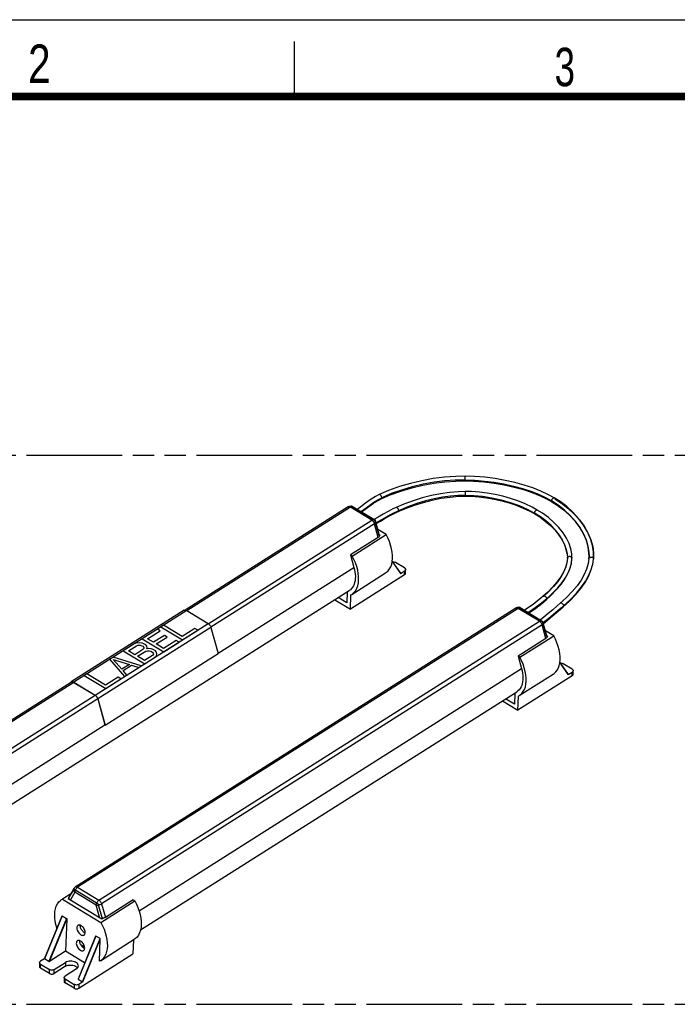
# Model space of a CAD drawing. Header units: millimetres. Extents: x 0 to 210, y 0 to 297.
# Tile 7 of 21: x 80 to 140, y 207 to 297. Entities that reach past the tile are written whole.
import ezdxf

# ---------------------------------------------------------------- set-up
doc = ezdxf.new("R2010")
doc.units = ezdxf.units.MM
doc.header["$LTSCALE"] = 19.36
doc.linetypes.add('PHANTOM', pattern=[0.8, 0.45, -0.05, 0.1, -0.05, 0.1, -0.05])
doc.layers.get('0').update_dxf_attribs({"linetype": 'CONTINUOUS'})
doc.layers.add('DEFAULT_3', color=7, linetype='PHANTOM')
doc.styles.add('TEXTSTYLE_2', font='txt', dxfattribs={"width": 0.75})

msp = doc.modelspace()

# ---------------------------------------------------------------- linework, layer by layer
at = {"color": 2, "linetype": 'Continuous'}
for p, q in [((0, 297), (210, 297)), ((105, 290), (105, 295))]:
    msp.add_line(p, q, dxfattribs=at)
at = {"color": 9, "linetype": 'Continuous'}
for p, q in [((112.586, 253.274), (112.937, 253.459)), ((110.092, 252.603), (95.191, 243.171)), ((109.945, 252.644), (109.991, 252.643)), ((109.991, 252.643), (110.041, 252.629)), ((110.041, 252.629), (110.092, 252.603)), ((110.144, 252.629), (110.092, 252.603)), ((112.041, 251.427), (110.092, 252.603)), ((111.04, 252.185), (111.112, 252.235)), ((114.11, 252.11), (114.479, 252.284)), ((127.396, 251.73), (126.86, 252.072)), ((97.139, 241.994), (112.041, 251.427)), ((112.281, 251.098), (97.382, 241.667)), ((112.259, 251.163), (112.281, 251.098)), ((112.627, 249.852), (112.281, 251.098)), ((112.386, 251.222), (112.384, 251.237)), ((112.721, 250.001), (112.806, 250.055)), ((113.901, 247.672), (114.661, 246.572)), ((129.847, 247.972), (129.847, 247.973)), ((132.23, 247.883), (132.23, 247.891)), ((132.23, 247.891), (132.23, 247.883)), ((98.04, 239.294), (110.411, 247.124)), ((115.022, 246.454), (115.034, 246.808)), ((95.18, 243.187), (84.886, 236.671)), ((125.356, 243.387), (85.235, 217.992)), ((125.208, 243.427), (125.255, 243.426)), ((125.255, 243.426), (125.304, 243.412)), ((125.304, 243.412), (125.356, 243.387)), ((125.407, 243.413), (125.356, 243.386)), ((127.304, 242.21), (125.356, 243.387)), ((129.506, 243.625), (129.211, 243.371)), ((87.184, 216.815), (127.304, 242.21)), ((127.801, 242.181), (127.652, 242.071)), ((86.834, 235.495), (97.129, 242.011)), ((97.389, 241.655), (87.094, 235.139)), ((127.545, 241.881), (87.424, 216.486)), ((127.522, 241.946), (127.545, 241.881)), ((127.89, 240.635), (127.545, 241.881)), ((127.649, 242.005), (127.647, 242.02)), ((127.985, 240.785), (128.069, 240.838)), ((90.837, 215.857), (125.675, 237.908)), ((129.164, 238.455), (129.924, 237.355)), ((130.286, 237.238), (130.298, 237.592)), ((84.885, 236.648), (69.972, 227.208)), ((71.921, 226.032), (86.833, 235.471)), ((87.074, 235.142), (72.161, 225.703)), ((75.574, 225.074), (87.732, 232.769)), ((85.235, 217.992), (87.184, 216.815)), ((84.451, 217.006), (84.393, 216.969)), ((84.975, 217.545), (84.579, 216.857)), ((84.933, 217.599), (84.975, 217.545)), ((84.981, 217.606), (84.975, 217.545)), ((86.923, 216.368), (84.975, 217.545)), ((87.232, 215.255), (86.923, 216.368)), ((87.424, 216.486), (87.77, 215.24)), ((82.234, 211.457), (83.838, 215.392)), ((84.23, 215.155), (82.627, 211.22)), ((82.672, 211.222), (84.25, 215.095)), ((87.446, 215.125), (87.531, 215.179)), ((86.89, 213.549), (85.287, 209.614)), ((85.679, 209.377), (87.283, 213.312)), ((85.725, 209.379), (87.303, 213.251)), ((81.863, 210.633), (81.875, 210.987)), ((84.146, 211.143), (84.134, 210.789)), ((82.68, 210.139), (82.692, 210.493)), ((83.104, 210.138), (83.116, 210.492)), ((84.098, 209.283), (84.11, 209.637)), ((84.927, 209.143), (84.915, 208.789)), ((85.351, 209.142), (85.339, 208.788))]:
    msp.add_line(p, q, dxfattribs=at)
at = {"color": 7, "linetype": 'Continuous'}
for p, q in [((112.718, 253.755), (112.718, 253.754)), ((112.896, 253.374), (112.896, 253.374)), ((127.999, 253.336), (128.444, 253.088)), ((129.008, 252.786), (128.408, 253.176)), ((128.444, 253.088), (128.444, 253.088)), ((128.659, 253.449), (128.659, 253.449)), ((109.887, 252.625), (95.045, 243.23)), ((110.137, 252.677), (110.104, 252.681)), ((110.169, 252.671), (110.139, 252.677)), ((110.181, 252.704), (110.171, 252.687)), ((112.361, 251.387), (110.181, 252.704)), ((112.22, 251.452), (110.272, 252.629)), ((114.266, 252.581), (114.266, 252.581)), ((126.435, 252.236), (126.895, 251.984)), ((126.895, 251.984), (126.895, 251.984)), ((127.108, 252.346), (127.108, 252.346)), ((112.611, 251.709), (112.216, 251.475)), ((112.245, 251.436), (112.22, 251.452)), ((112.298, 251.39), (112.245, 251.436)), ((112.744, 250.008), (112.361, 251.387)), ((112.384, 251.237), (112.373, 251.271)), ((112.718, 250.034), (112.384, 251.237)), ((113.343, 250.113), (112.588, 250.568)), ((112.627, 249.852), (110.099, 248.252)), ((110.254, 248.158), (113.343, 250.113)), ((112.667, 249.883), (112.627, 249.852)), ((112.721, 250.001), (112.715, 249.959)), ((112.718, 250.034), (112.72, 250.023)), ((112.72, 250.023), (112.721, 250.001)), ((112.806, 250.055), (112.73, 250.1)), ((110.099, 248.252), (110.411, 247.124)), ((110.254, 248.158), (110.099, 248.252)), ((114.669, 246.594), (113.904, 247.702)), ((115.022, 247.07), (114.204, 247.564)), ((129.847, 247.973), (129.847, 247.954)), ((130.266, 247.94), (130.267, 247.96)), ((131.811, 247.911), (131.822, 248.105)), ((132.241, 248.093), (132.23, 247.891)), ((110.205, 244.659), (113.293, 246.614)), ((114.661, 246.572), (115.034, 246.808)), ((115.104, 246.576), (115.116, 246.93)), ((115.022, 246.454), (110.081, 243.327)), ((75.708, 223.318), (109.982, 245.011)), ((109.8, 244.896), (109.766, 243.878)), ((108.668, 244.18), (110.081, 243.327)), ((109.766, 243.878), (108.96, 244.365)), ((110.081, 243.327), (110.124, 244.613)), ((110.124, 244.613), (110.205, 244.658)), ((127.655, 244.497), (127.655, 244.497)), ((127.934, 244.183), (127.934, 244.183)), ((94.958, 243.211), (84.663, 236.694)), ((125.15, 243.408), (85.03, 218.013)), ((95.124, 243.215), (95.18, 243.187)), ((95.18, 243.187), (97.129, 242.011)), ((125.4, 243.461), (125.368, 243.464)), ((125.432, 243.454), (125.402, 243.46)), ((125.444, 243.487), (125.434, 243.47)), ((127.624, 242.17), (125.444, 243.487)), ((127.484, 242.235), (125.535, 243.412)), ((127.693, 242.576), (127.367, 242.326)), ((127.508, 242.219), (127.484, 242.235)), ((127.561, 242.173), (127.508, 242.219)), ((128.007, 240.791), (127.624, 242.17)), ((97.237, 241.921), (97.287, 241.861)), ((97.389, 241.655), (98.049, 239.277)), ((127.647, 242.02), (127.636, 242.054)), ((127.981, 240.817), (127.647, 242.02)), ((128.606, 240.896), (127.852, 241.351)), ((127.89, 240.635), (125.362, 239.035)), ((125.518, 238.941), (128.606, 240.896)), ((127.93, 240.666), (127.89, 240.635)), ((127.985, 240.785), (127.979, 240.742)), ((127.981, 240.817), (127.983, 240.807)), ((127.983, 240.807), (127.985, 240.785)), ((128.069, 240.838), (127.994, 240.884)), ((87.753, 232.766), (98.047, 239.282)), ((125.518, 238.941), (125.362, 239.035)), ((125.362, 239.035), (125.675, 237.908)), ((129.932, 237.378), (129.167, 238.485)), ((130.285, 237.854), (129.468, 238.347)), ((130.367, 237.359), (130.379, 237.713)), ((130.286, 237.238), (125.344, 234.11)), ((125.468, 235.442), (128.557, 237.397)), ((129.924, 237.355), (130.298, 237.592)), ((84.679, 236.669), (69.767, 227.23)), ((84.602, 236.62), (84.615, 236.643)), ((84.664, 236.694), (84.68, 236.703)), ((84.712, 236.684), (84.738, 236.689)), ((84.776, 236.714), (84.829, 236.699)), ((84.829, 236.699), (84.886, 236.671)), ((84.885, 236.648), (86.833, 235.471)), ((84.886, 236.671), (86.834, 235.495)), ((87.074, 235.142), (87.732, 232.769)), ((87.094, 235.139), (87.754, 232.761)), ((90.972, 214.101), (125.245, 235.795)), ((123.931, 234.963), (125.344, 234.11)), ((125.029, 234.661), (124.223, 235.148)), ((125.063, 235.68), (125.029, 234.661)), ((125.344, 234.11), (125.388, 235.396)), ((125.388, 235.396), (125.469, 235.442)), ((87.753, 232.766), (87.732, 232.769)), ((84.629, 217.4), (83.856, 216.911)), ((84.408, 216.955), (84.912, 217.831)), ((84.449, 217.026), (84.446, 217.041)), ((84.46, 216.977), (84.451, 217.006)), ((84.908, 217.886), (84.467, 217.118)), ((84.912, 217.831), (87.092, 216.515)), ((83.786, 216.871), (83.856, 216.911)), ((83.856, 216.911), (87.366, 214.792)), ((84.393, 216.969), (87.446, 215.125)), ((84.476, 216.919), (84.46, 216.977)), ((87.092, 216.515), (87.475, 215.133)), ((87.366, 214.792), (90.454, 216.747)), ((90.298, 216.841), (87.77, 215.24)), ((90.298, 216.841), (90.454, 216.747)), ((83.819, 215.381), (82.227, 211.475)), ((83.838, 215.392), (84.23, 215.155)), ((84.25, 215.095), (84.152, 212.158)), ((87.366, 214.792), (87.518, 214.492)), ((87.531, 215.179), (87.493, 215.177)), ((87.518, 214.492), (87.65, 214.184)), ((86.871, 213.538), (85.279, 209.632)), ((87.283, 213.312), (86.89, 213.549)), ((87.65, 214.184), (87.762, 213.863)), ((85.534, 212.758), (85.513, 212.776)), ((85.729, 212.611), (85.534, 212.758)), ((85.878, 212.519), (85.729, 212.611)), ((87.236, 211.247), (87.303, 213.251)), ((87.316, 211.293), (90.405, 213.248)), ((87.911, 213.232), (87.944, 212.934)), ((87.95, 212.649), (87.929, 212.38)), ((87.944, 212.934), (87.95, 212.649)), ((90.324, 213.202), (90.281, 211.916)), ((84.152, 212.158), (82.672, 211.222)), ((85.883, 211.113), (84.152, 212.158)), ((85.339, 208.788), (90.281, 211.916)), ((85.853, 212.427), (85.799, 212.456)), ((85.884, 212.46), (85.802, 212.507)), ((85.882, 212.417), (85.853, 212.427)), ((81.781, 211.127), (81.769, 210.773)), ((82.236, 211.485), (81.862, 211.249)), ((81.875, 210.987), (82.692, 210.493)), ((82.627, 211.22), (82.234, 211.457)), ((84.134, 210.789), (83.104, 210.138)), ((83.116, 210.492), (84.146, 211.143)), ((87.317, 211.293), (87.236, 211.247)), ((82.68, 210.139), (81.863, 210.633)), ((85.127, 210.551), (84.097, 209.899)), ((84.016, 209.778), (84.004, 209.424)), ((84.915, 208.789), (84.098, 209.283)), ((84.11, 209.637), (84.927, 209.143)), ((85.287, 209.614), (85.679, 209.377)), ((85.725, 209.379), (85.351, 209.142))]:
    msp.add_line(p, q, dxfattribs=at)
at = {"color": 6, "linetype": 'Continuous'}
for p, q in [((110.139, 252.677), (110.181, 252.704)), ((112.29, 251.342), (112.361, 251.387)), ((125.402, 243.46), (125.444, 243.487)), ((127.553, 242.125), (127.624, 242.17)), ((84.912, 217.831), (84.96, 217.862))]:
    msp.add_line(p, q, dxfattribs=at)
at = {"color": 150, "linetype": 'Continuous', "true_color": 0x3366ff}
for p, q in [((92.518, 241.509), (91.128, 240.629)), ((91.61, 240.624), (92.768, 241.357)), ((92.768, 241.357), (92.518, 241.509)), ((93.058, 241.851), (92.827, 241.704)), ((92.827, 241.704), (94.789, 240.519)), ((94.77, 240.817), (93.058, 241.851)), ((95.928, 241.55), (94.77, 240.817)), ((94.789, 240.519), (96.179, 241.399)), ((96.179, 241.399), (95.928, 241.55)), ((91.128, 240.629), (93.09, 239.444)), ((92.153, 240.297), (91.61, 240.624)), ((93.157, 240.932), (92.153, 240.297)), ((92.403, 240.145), (93.407, 240.781)), ((94.23, 240.475), (93.072, 239.742)), ((93.09, 239.444), (94.48, 240.324)), ((93.407, 240.781), (93.157, 240.932)), ((94.48, 240.324), (94.23, 240.475)), ((90.317, 240.116), (89.391, 239.529)), ((89.391, 239.529), (91.353, 238.344)), ((89.873, 239.525), (90.606, 239.989)), ((90.457, 239.172), (89.873, 239.525)), ((90.552, 240.213), (90.317, 240.116)), ((91.191, 239.636), (90.457, 239.172)), ((90.832, 240.235), (90.552, 240.213)), ((90.606, 239.989), (90.764, 240.037)), ((90.708, 239.021), (91.441, 239.485)), ((90.764, 240.037), (90.925, 240.036)), ((91.115, 240.207), (90.832, 240.235)), ((90.925, 240.036), (91.089, 239.984)), ((91.089, 239.984), (91.172, 239.934)), ((91.278, 240.156), (91.115, 240.207)), ((91.172, 239.934), (91.259, 239.834)), ((91.265, 239.735), (91.191, 239.636)), ((91.259, 239.834), (91.265, 239.735)), ((91.445, 240.055), (91.278, 240.156)), ((91.441, 239.485), (91.599, 239.533)), ((91.532, 239.955), (91.445, 240.055)), ((91.583, 239.781), (91.532, 239.955)), ((91.548, 239.707), (91.583, 239.781)), ((91.667, 239.731), (91.548, 239.707)), ((91.599, 239.533), (91.76, 239.531)), ((91.95, 239.703), (91.667, 239.731)), ((91.76, 239.531), (91.924, 239.48)), ((91.924, 239.48), (92.049, 239.404)), ((92.114, 239.652), (91.95, 239.703)), ((92.322, 239.526), (92.114, 239.652)), ((92.409, 239.426), (92.322, 239.526)), ((93.072, 239.742), (92.403, 240.145)), ((92.46, 239.252), (92.409, 239.426)), ((88.464, 238.943), (88.155, 238.748)), ((88.155, 238.748), (89.5, 237.172)), ((91.044, 238.149), (88.464, 238.943)), ((89.257, 237.844), (88.477, 238.744)), ((88.477, 238.744), (89.952, 238.284)), ((91.334, 238.642), (90.708, 239.021)), ((92.068, 239.107), (91.334, 238.642)), ((91.353, 238.344), (92.28, 238.931)), ((92.049, 239.404), (92.136, 239.304)), ((92.142, 239.205), (92.068, 239.107)), ((92.136, 239.304), (92.142, 239.205)), ((92.28, 238.931), (92.431, 239.078)), ((92.431, 239.078), (92.46, 239.252)), ((89.952, 238.284), (89.257, 237.844)), ((89.385, 237.718), (90.157, 238.207)), ((89.732, 237.318), (89.385, 237.718)), ((90.157, 238.207), (90.813, 238.002)), ((90.813, 238.002), (91.044, 238.149)), ((86.071, 237.428), (85.839, 237.281)), ((85.839, 237.281), (87.802, 236.096)), ((87.783, 236.394), (86.071, 237.428)), ((88.941, 237.127), (87.783, 236.394)), ((87.802, 236.096), (89.191, 236.976)), ((89.191, 236.976), (88.941, 237.127)), ((89.5, 237.172), (89.732, 237.318))]:
    msp.add_line(p, q, dxfattribs=at)
at = {"color": 7, "linetype": 'Continuous', "const_width": 0.7}
msp.add_lwpolyline([(7, 290), (203, 290)], dxfattribs=at)
at = {"color": 7, "linetype": 'Continuous'}
for points in [[(120.539, 255.419), (119.688, 255.403), (118.661, 255.331), (117.627, 255.202), (116.591, 255.016), (115.564, 254.774), (114.55, 254.475), (113.557, 254.117), (112.718, 253.754)], [(112.896, 253.374), (113.713, 253.727), (114.681, 254.076), (115.67, 254.368), (116.674, 254.604), (117.686, 254.786), (118.698, 254.912), (119.703, 254.983), (120.537, 254.999)], [(120.537, 254.999), (121.306, 254.978), (122.233, 254.912), (123.168, 254.799), (124.093, 254.641), (124.991, 254.441), (125.844, 254.204), (126.64, 253.935), (127.363, 253.641), (127.999, 253.336)], [(128.659, 253.449), (128.14, 253.736), (127.446, 254.064), (126.699, 254.36), (125.904, 254.624), (125.067, 254.855), (124.191, 255.049), (123.282, 255.206), (122.343, 255.323), (121.376, 255.395), (120.539, 255.419)], [(120.56, 254.031), (119.932, 254.015), (119.124, 253.949), (118.3, 253.832), (117.466, 253.664), (116.632, 253.449), (115.798, 253.186), (114.966, 252.878), (114.266, 252.581)], [(127.108, 252.346), (126.628, 252.609), (125.995, 252.907), (125.337, 253.17), (124.659, 253.399), (123.965, 253.594), (123.26, 253.754), (122.547, 253.879), (121.833, 253.968), (121.12, 254.019), (120.56, 254.031)], [(112.718, 253.755), (112.364, 253.57), (111.902, 253.279), (111.459, 252.962), (111.028, 252.639), (110.692, 252.395)], [(111.082, 252.159), (111.325, 252.337), (111.761, 252.663), (112.186, 252.964), (112.603, 253.223), (112.896, 253.374)], [(114.438, 252.198), (115.117, 252.486), (115.924, 252.786), (116.734, 253.041), (117.545, 253.251), (118.356, 253.415), (119.159, 253.53), (119.946, 253.595), (120.56, 253.611)], [(120.56, 253.611), (121.106, 253.599), (121.799, 253.549), (122.493, 253.463), (123.184, 253.341), (123.866, 253.186), (124.538, 252.997), (125.193, 252.776), (125.827, 252.523), (126.435, 252.236)], [(128.444, 253.088), (128.933, 252.776), (129.5, 252.351), (130.035, 251.871), (130.521, 251.349), (130.941, 250.794), (131.286, 250.218), (131.548, 249.633), (131.723, 249.055), (131.81, 248.503), (131.822, 248.105)], [(132.241, 248.093), (132.231, 248.514), (132.142, 249.109), (131.96, 249.73), (131.685, 250.359), (131.321, 250.98), (130.875, 251.58), (130.357, 252.144), (129.785, 252.66), (129.181, 253.115), (128.659, 253.449)], [(128.694, 253.362), (129.315, 252.959), (129.902, 252.504), (130.45, 251.999), (130.943, 251.45), (131.371, 250.863), (131.721, 250.254), (131.984, 249.639), (132.155, 249.031), (132.235, 248.448), (132.241, 248.093)], [(109.953, 252.658), (109.927, 252.646), (109.901, 252.633), (109.887, 252.625)], [(110.104, 252.681), (110.072, 252.681), (110.041, 252.679), (110.011, 252.674), (109.981, 252.667), (109.953, 252.658)], [(110.272, 252.629), (110.266, 252.632), (110.234, 252.649), (110.202, 252.661), (110.169, 252.671)], [(112.436, 251.117), (112.814, 251.341), (113.265, 251.6), (113.706, 251.84), (114.139, 252.058), (114.438, 252.198)], [(114.266, 252.581), (113.962, 252.439), (113.52, 252.217), (113.07, 251.973), (112.611, 251.709)], [(126.895, 251.984), (127.331, 251.71), (127.838, 251.341), (128.307, 250.938), (128.725, 250.511), (129.084, 250.069), (129.376, 249.622), (129.597, 249.179), (129.747, 248.75), (129.828, 248.343), (129.847, 247.972)], [(130.267, 247.961), (130.248, 248.368), (130.165, 248.814), (130.008, 249.286), (129.773, 249.772), (129.461, 250.263), (129.076, 250.748), (128.626, 251.215), (128.12, 251.653), (127.577, 252.051), (127.108, 252.346)], [(131.822, 248.105), (131.815, 248.44), (131.74, 248.994), (131.581, 249.568), (131.336, 250.153), (131.004, 250.738), (130.593, 251.308), (130.113, 251.846), (129.578, 252.343), (129.008, 252.786)], [(112.715, 249.959), (112.697, 249.919), (112.667, 249.883)], [(112.806, 250.055), (112.787, 250.065), (112.768, 250.07), (112.749, 250.072), (112.731, 250.068), (112.722, 250.064)], [(113.294, 246.613), (113.38, 246.673), (113.528, 246.812), (113.659, 246.985), (113.767, 247.186), (113.847, 247.411), (113.9, 247.657), (113.926, 247.923), (113.924, 248.206), (113.896, 248.505), (113.839, 248.818), (113.751, 249.147), (113.637, 249.478), (113.501, 249.799), (113.343, 250.113)], [(110.205, 244.658), (110.292, 244.719), (110.44, 244.857), (110.571, 245.03), (110.678, 245.231), (110.758, 245.456), (110.811, 245.702), (110.837, 245.968), (110.836, 246.251), (110.807, 246.55), (110.75, 246.863), (110.662, 247.192), (110.549, 247.523), (110.413, 247.844), (110.254, 248.158)], [(113.963, 247.617), (113.991, 247.619), (114.051, 247.615), (114.108, 247.604), (114.159, 247.587), (114.204, 247.564)], [(129.847, 247.954), (129.799, 247.549), (129.679, 247.121), (129.487, 246.682), (129.224, 246.235), (128.898, 245.785), (128.509, 245.331), (128.063, 244.874), (127.655, 244.497)], [(129.847, 247.954), (129.807, 247.583), (129.703, 247.173), (129.531, 246.746), (129.289, 246.304), (128.977, 245.849), (128.593, 245.381), (128.138, 244.901), (127.68, 244.471)], [(127.934, 244.183), (128.363, 244.58), (128.833, 245.063), (129.243, 245.545), (129.591, 246.028), (129.873, 246.515), (130.082, 246.999), (130.214, 247.48), (130.266, 247.94)], [(127.968, 244.263), (128.505, 244.767), (128.977, 245.266), (129.373, 245.752), (129.695, 246.226), (129.944, 246.686), (130.12, 247.129), (130.226, 247.555), (130.266, 247.94)], [(131.811, 247.918), (131.746, 247.485), (131.597, 246.97), (131.379, 246.466), (131.091, 245.958), (130.73, 245.443), (130.286, 244.912), (129.744, 244.355), (129.199, 243.862)], [(129.471, 243.542), (130.041, 244.057), (130.609, 244.643), (131.074, 245.203), (131.456, 245.751), (131.763, 246.295), (131.997, 246.842), (132.159, 247.405), (132.23, 247.883)], [(110.411, 247.124), (110.464, 246.912), (110.503, 246.7), (110.527, 246.489), (110.537, 246.283), (110.53, 246.086), (110.508, 245.902), (110.473, 245.734), (110.424, 245.581), (110.364, 245.444), (110.291, 245.317), (110.197, 245.196), (110.085, 245.087), (109.982, 245.011)], [(114.661, 246.572), (114.666, 246.576), (114.67, 246.581), (114.671, 246.586), (114.671, 246.591), (114.669, 246.594)], [(115.022, 247.07), (115.061, 247.042), (115.09, 247.01), (115.108, 246.975), (115.116, 246.938), (115.116, 246.93)], [(115.116, 246.93), (115.111, 246.902), (115.096, 246.867), (115.07, 246.836), (115.034, 246.808)], [(115.022, 246.454), (115.059, 246.483), (115.084, 246.514), (115.1, 246.549), (115.104, 246.576)], [(127.655, 244.497), (127.431, 244.303), (127.093, 244.03), (126.722, 243.751), (126.32, 243.463), (125.928, 243.194)], [(126.323, 242.956), (126.567, 243.124), (126.977, 243.417), (127.356, 243.703), (127.704, 243.984), (127.934, 244.183)], [(94.958, 243.211), (94.975, 243.219), (95.02, 243.231)], [(95.02, 243.231), (95.071, 243.23), (95.124, 243.215)], [(125.217, 243.441), (125.19, 243.43), (125.164, 243.416), (125.15, 243.408)], [(125.368, 243.464), (125.336, 243.464), (125.304, 243.462), (125.274, 243.457), (125.245, 243.45), (125.217, 243.441)], [(125.535, 243.412), (125.529, 243.416), (125.497, 243.432), (125.465, 243.445), (125.432, 243.454)], [(127.665, 242.024), (128.032, 242.309), (128.462, 242.668), (128.86, 243.012), (129.225, 243.331), (129.471, 243.542)], [(129.199, 243.862), (128.907, 243.61), (128.512, 243.266), (128.106, 242.917), (127.693, 242.576)], [(97.129, 242.011), (97.185, 241.971), (97.237, 241.921)], [(97.287, 241.861), (97.33, 241.795), (97.364, 241.727), (97.389, 241.655)], [(127.979, 240.742), (127.96, 240.702), (127.93, 240.666)], [(128.069, 240.838), (128.05, 240.848), (128.032, 240.854), (128.012, 240.855), (127.994, 240.852), (127.985, 240.847)], [(128.557, 237.397), (128.643, 237.457), (128.791, 237.595), (128.922, 237.768), (129.03, 237.969), (129.11, 238.194), (129.163, 238.441), (129.189, 238.706), (129.188, 238.989), (129.159, 239.288), (129.102, 239.601), (129.014, 239.93), (128.9, 240.261), (128.765, 240.582), (128.606, 240.896)], [(125.469, 235.442), (125.555, 235.502), (125.703, 235.64), (125.834, 235.813), (125.942, 236.014), (126.022, 236.239), (126.075, 236.486), (126.101, 236.751), (126.099, 237.034), (126.071, 237.333), (126.013, 237.646), (125.926, 237.975), (125.812, 238.307), (125.676, 238.627), (125.518, 238.941)], [(125.675, 237.908), (125.727, 237.695), (125.766, 237.483), (125.791, 237.272), (125.8, 237.066), (125.794, 236.87), (125.772, 236.685), (125.736, 236.518), (125.687, 236.364), (125.627, 236.228), (125.554, 236.1), (125.461, 235.979), (125.348, 235.87), (125.245, 235.795)], [(129.226, 238.401), (129.255, 238.402), (129.314, 238.398), (129.371, 238.387), (129.422, 238.37), (129.468, 238.347)], [(130.285, 237.854), (130.324, 237.825), (130.353, 237.794), (130.372, 237.758), (130.379, 237.722), (130.379, 237.713)], [(130.379, 237.713), (130.375, 237.685), (130.359, 237.65), (130.333, 237.619), (130.298, 237.592)], [(129.924, 237.355), (129.929, 237.36), (129.933, 237.364), (129.934, 237.369), (129.934, 237.374), (129.932, 237.378)], [(130.286, 237.238), (130.322, 237.266), (130.348, 237.297), (130.363, 237.332), (130.367, 237.359)], [(84.615, 236.643), (84.644, 236.68), (84.664, 236.694)], [(84.679, 236.669), (84.689, 236.674), (84.712, 236.684)], [(84.68, 236.703), (84.726, 236.715), (84.776, 236.714)], [(84.738, 236.689), (84.765, 236.689), (84.794, 236.685), (84.824, 236.677)], [(84.824, 236.677), (84.854, 236.664), (84.885, 236.648)], [(86.833, 235.471), (86.865, 235.45), (86.896, 235.425), (86.926, 235.397), (86.954, 235.366), (86.981, 235.332), (87.005, 235.296)], [(86.834, 235.495), (86.89, 235.455), (86.943, 235.405), (86.992, 235.345)], [(86.992, 235.345), (87.036, 235.279), (87.069, 235.21), (87.094, 235.139)], [(87.005, 235.296), (87.027, 235.259), (87.046, 235.22), (87.061, 235.181), (87.074, 235.142)], [(84.931, 217.921), (84.911, 217.891), (84.908, 217.886)], [(84.976, 217.971), (84.954, 217.948), (84.931, 217.921)], [(85.03, 218.013), (85, 217.992), (84.976, 217.971)], [(84.446, 217.041), (84.45, 217.075), (84.462, 217.108), (84.467, 217.118)], [(83.358, 214.25), (83.346, 214.282), (83.256, 214.603), (83.194, 214.914), (83.159, 215.213), (83.152, 215.499), (83.172, 215.769), (83.219, 216.022), (83.295, 216.255), (83.401, 216.467), (83.532, 216.65), (83.683, 216.797), (83.786, 216.871)], [(90.454, 216.747), (90.606, 216.447), (90.738, 216.139), (90.851, 215.818)], [(83.819, 215.381), (83.819, 215.383), (83.821, 215.386), (83.823, 215.389), (83.826, 215.391), (83.828, 215.393), (83.831, 215.394), (83.834, 215.393), (83.838, 215.392)], [(87.77, 215.24), (87.721, 215.215), (87.663, 215.196)], [(90.851, 215.818), (90.94, 215.497), (91, 215.187), (91.033, 214.888), (91.039, 214.604), (91.017, 214.334), (90.968, 214.083), (90.891, 213.851), (90.784, 213.641), (90.651, 213.459), (90.498, 213.314), (90.405, 213.248)], [(84.23, 215.155), (84.234, 215.152), (84.237, 215.149), (84.239, 215.145), (84.242, 215.14), (84.244, 215.135), (84.246, 215.13), (84.247, 215.124), (84.249, 215.119), (84.25, 215.113), (84.25, 215.107), (84.251, 215.101), (84.25, 215.095)], [(85.27, 214.526), (85.253, 214.513), (85.217, 214.474), (85.19, 214.421), (85.174, 214.352), (85.17, 214.273), (85.181, 214.188), (85.205, 214.1), (85.239, 214.015), (85.284, 213.932), (85.341, 213.85), (85.404, 213.776), (85.469, 213.716), (85.537, 213.669)], [(85.565, 214.495), (85.508, 214.525), (85.452, 214.544), (85.394, 214.554), (85.34, 214.552), (85.293, 214.538), (85.27, 214.526)], [(85.513, 214.297), (85.491, 214.379), (85.48, 214.464), (85.481, 214.534)], [(85.832, 213.638), (85.85, 213.651), (85.885, 213.69), (85.913, 213.743), (85.929, 213.812), (85.932, 213.891), (85.921, 213.976), (85.898, 214.064), (85.864, 214.149), (85.819, 214.231), (85.762, 214.313), (85.698, 214.388), (85.633, 214.447), (85.565, 214.495)], [(87.493, 215.177), (87.458, 215.173), (87.426, 215.166), (87.398, 215.155)], [(87.663, 215.196), (87.599, 215.183), (87.531, 215.179)], [(85.846, 213.864), (85.79, 213.903), (85.734, 213.951), (85.678, 214.01), (85.626, 214.076), (85.582, 214.144), (85.545, 214.217), (85.513, 214.297)], [(85.537, 213.669), (85.594, 213.639), (85.651, 213.619), (85.708, 213.61), (85.762, 213.612), (85.809, 213.625), (85.832, 213.638)], [(85.929, 213.825), (85.915, 213.829), (85.846, 213.864)], [(86.871, 213.538), (86.872, 213.539), (86.874, 213.543), (86.876, 213.546), (86.878, 213.548), (86.881, 213.55), (86.884, 213.55), (86.887, 213.55), (86.89, 213.549)], [(87.762, 213.863), (87.851, 213.542), (87.911, 213.232)], [(85.223, 213.117), (85.205, 213.104), (85.17, 213.065), (85.143, 213.012), (85.126, 212.943), (85.123, 212.864), (85.134, 212.779), (85.157, 212.691), (85.191, 212.606), (85.236, 212.524), (85.293, 212.442), (85.357, 212.367), (85.422, 212.307), (85.49, 212.26)], [(85.518, 213.086), (85.461, 213.116), (85.405, 213.136), (85.347, 213.145), (85.293, 213.143), (85.246, 213.13), (85.223, 213.117)], [(85.459, 212.91), (85.44, 212.986), (85.431, 213.061), (85.434, 213.126)], [(85.516, 212.77), (85.484, 212.838), (85.459, 212.91)], [(85.594, 212.647), (85.553, 212.706), (85.516, 212.77)], [(85.881, 212.403), (85.885, 212.482), (85.874, 212.567), (85.85, 212.655), (85.816, 212.74), (85.771, 212.823), (85.714, 212.905), (85.651, 212.979), (85.586, 213.039), (85.518, 213.086)], [(85.802, 212.507), (85.698, 212.573), (85.594, 212.647)], [(85.799, 212.456), (85.744, 212.493), (85.692, 212.537), (85.642, 212.589), (85.594, 212.647)], [(87.303, 213.251), (87.303, 213.258), (87.303, 213.264), (87.302, 213.27), (87.301, 213.276), (87.3, 213.281), (87.298, 213.287), (87.297, 213.292), (87.295, 213.297), (87.292, 213.301), (87.289, 213.305), (87.286, 213.309), (87.283, 213.312)], [(85.49, 212.26), (85.547, 212.23), (85.603, 212.211), (85.661, 212.201), (85.715, 212.203), (85.762, 212.217), (85.785, 212.229)], [(85.785, 212.229), (85.802, 212.242), (85.838, 212.281), (85.865, 212.334), (85.881, 212.403)], [(87.929, 212.38), (87.88, 212.128), (87.803, 211.896), (87.695, 211.686), (87.563, 211.504), (87.41, 211.359), (87.317, 211.293)], [(81.769, 210.773), (81.769, 210.763), (81.777, 210.727), (81.796, 210.692), (81.824, 210.661), (81.863, 210.633)], [(81.781, 211.127), (81.785, 211.155), (81.801, 211.19), (81.827, 211.221), (81.862, 211.249)], [(81.875, 210.987), (81.836, 211.015), (81.807, 211.047), (81.788, 211.082), (81.781, 211.119), (81.781, 211.127)], [(82.227, 211.475), (82.226, 211.471), (82.226, 211.466), (82.229, 211.461), (82.234, 211.457)], [(82.627, 211.22), (82.634, 211.217), (82.641, 211.215), (82.649, 211.215), (82.657, 211.216), (82.665, 211.218), (82.672, 211.222)], [(84.134, 210.789), (84.208, 210.83), (84.293, 210.863), (84.392, 210.888), (84.497, 210.905), (84.601, 210.91), (84.707, 210.905), (84.818, 210.888), (84.929, 210.858), (85.037, 210.813), (85.132, 210.756)], [(85.311, 210.824), (85.312, 210.842), (85.3, 210.908), (85.27, 210.976), (85.219, 211.044), (85.144, 211.109), (85.05, 211.167), (84.942, 211.211), (84.825, 211.243), (84.707, 211.26), (84.585, 211.263), (84.459, 211.252), (84.339, 211.227), (84.235, 211.191), (84.146, 211.143)], [(85.127, 210.551), (85.191, 210.597), (85.242, 210.651), (85.281, 210.713), (85.305, 210.778), (85.311, 210.824)], [(85.132, 210.756), (85.207, 210.691), (85.239, 210.647)], [(82.68, 210.139), (82.727, 210.116), (82.779, 210.099), (82.836, 210.088), (82.896, 210.084), (82.955, 210.088), (83.011, 210.098), (83.06, 210.115), (83.104, 210.138)], [(83.116, 210.492), (83.071, 210.468), (83.021, 210.452), (82.965, 210.442), (82.905, 210.438), (82.846, 210.442), (82.789, 210.453), (82.738, 210.47), (82.692, 210.493)], [(84.016, 209.778), (84.02, 209.806), (84.036, 209.841), (84.062, 209.871), (84.097, 209.899)], [(84.004, 209.424), (84.004, 209.414), (84.012, 209.377), (84.031, 209.342), (84.059, 209.311), (84.098, 209.283)], [(84.11, 209.637), (84.071, 209.666), (84.042, 209.697), (84.023, 209.732), (84.016, 209.769), (84.016, 209.778)], [(85.351, 209.142), (85.306, 209.119), (85.256, 209.102), (85.2, 209.092), (85.14, 209.088), (85.081, 209.093), (85.024, 209.103), (84.973, 209.12), (84.927, 209.143)], [(85.279, 209.632), (85.278, 209.628), (85.279, 209.623), (85.282, 209.618), (85.287, 209.614)], [(85.725, 209.379), (85.718, 209.375), (85.709, 209.373), (85.701, 209.372), (85.693, 209.372), (85.686, 209.374), (85.679, 209.377)], [(84.915, 208.789), (84.962, 208.766), (85.014, 208.749), (85.071, 208.738), (85.131, 208.734), (85.19, 208.738), (85.246, 208.749), (85.295, 208.765), (85.339, 208.788)]]:
    msp.add_lwpolyline(points, dxfattribs=at)
at = {"color": 9, "linetype": 'Continuous'}
for points in [[(120.543, 255.078), (119.633, 255.059), (118.687, 254.989), (117.71, 254.867), (116.718, 254.689), (115.718, 254.454), (114.74, 254.167), (113.812, 253.835), (112.937, 253.459)], [(120.537, 254.999), (120.538, 255.004), (120.54, 255.019), (120.542, 255.044), (120.543, 255.078)], [(120.543, 255.078), (120.544, 255.117), (120.545, 255.162), (120.545, 255.21), (120.545, 255.258), (120.545, 255.303), (120.544, 255.342), (120.543, 255.375), (120.542, 255.399), (120.54, 255.414), (120.539, 255.419)], [(120.543, 255.078), (121.411, 255.053), (122.294, 254.985), (123.188, 254.875), (124.073, 254.723), (124.935, 254.532), (125.755, 254.307), (126.519, 254.053), (127.219, 253.776), (127.849, 253.483), (128.408, 253.176)], [(120.567, 253.692), (120.568, 253.731), (120.568, 253.776), (120.569, 253.824), (120.568, 253.872), (120.568, 253.917), (120.567, 253.956), (120.565, 253.988), (120.563, 254.012), (120.561, 254.026), (120.56, 254.031)], [(111.112, 252.235), (111.854, 252.788), (112.226, 253.05), (112.586, 253.274)], [(112.912, 253.586), (112.892, 253.63), (112.867, 253.67), (112.84, 253.704), (112.811, 253.731), (112.782, 253.749), (112.755, 253.759), (112.731, 253.759), (112.718, 253.755)], [(112.896, 253.374), (112.904, 253.379), (112.921, 253.398), (112.933, 253.425), (112.937, 253.459)], [(112.937, 253.459), (112.936, 253.498), (112.927, 253.541), (112.912, 253.586)], [(120.567, 253.692), (119.902, 253.673), (119.203, 253.614), (118.473, 253.512), (117.714, 253.365), (116.933, 253.171), (116.129, 252.927), (115.305, 252.63), (114.479, 252.284)], [(120.56, 253.611), (120.562, 253.616), (120.563, 253.632), (120.565, 253.658), (120.567, 253.692)], [(120.567, 253.692), (121.33, 253.667), (122.131, 253.592), (122.965, 253.463), (123.81, 253.278), (124.652, 253.038), (125.458, 252.749), (126.195, 252.426), (126.86, 252.072)], [(128.408, 253.176), (128.413, 253.214), (128.425, 253.256), (128.443, 253.3)], [(128.444, 253.088), (128.437, 253.093), (128.421, 253.113), (128.411, 253.141), (128.408, 253.176)], [(128.443, 253.3), (128.467, 253.342), (128.496, 253.379), (128.526, 253.41), (128.558, 253.435), (128.59, 253.451), (128.618, 253.457), (128.644, 253.455), (128.659, 253.449)], [(109.887, 252.625), (109.904, 252.634), (109.945, 252.644)], [(110.272, 252.629), (110.268, 252.631), (110.232, 252.643), (110.19, 252.643), (110.144, 252.629)], [(112.421, 251.169), (112.626, 251.292), (113, 251.512), (113.372, 251.723), (113.741, 251.923), (114.11, 252.11)], [(114.455, 252.411), (114.434, 252.455), (114.411, 252.495), (114.384, 252.529), (114.356, 252.556), (114.327, 252.575), (114.301, 252.584), (114.278, 252.585), (114.266, 252.581)], [(114.438, 252.198), (114.447, 252.203), (114.464, 252.222), (114.475, 252.249), (114.479, 252.284)], [(114.479, 252.284), (114.477, 252.322), (114.469, 252.366), (114.455, 252.411)], [(126.86, 252.072), (126.865, 252.11), (126.877, 252.153), (126.895, 252.197)], [(126.895, 251.984), (126.888, 251.989), (126.872, 252.009), (126.862, 252.037), (126.86, 252.072)], [(126.895, 252.197), (126.919, 252.238), (126.947, 252.276), (126.978, 252.307), (127.009, 252.331), (127.041, 252.347), (127.069, 252.354), (127.094, 252.352), (127.108, 252.346)], [(112.041, 251.427), (112.09, 251.452), (112.136, 251.466), (112.178, 251.467), (112.214, 251.455), (112.22, 251.452)], [(112.041, 251.427), (112.093, 251.389), (112.143, 251.343)], [(112.143, 251.343), (112.188, 251.288), (112.227, 251.227), (112.259, 251.163)], [(112.281, 251.098), (112.326, 251.13), (112.359, 251.162), (112.379, 251.193), (112.386, 251.222)], [(129.828, 248.343), (129.828, 248.355), (129.751, 248.758), (129.61, 249.177), (129.403, 249.611), (129.125, 250.056), (128.778, 250.501), (128.366, 250.937), (127.899, 251.351), (127.396, 251.73)], [(129.847, 247.973), (129.853, 248.009), (129.87, 248.044)], [(129.87, 248.044), (129.897, 248.075), (129.933, 248.101), (129.974, 248.119), (130.019, 248.129), (130.065, 248.132)], [(130.065, 248.132), (130.112, 248.126), (130.154, 248.112), (130.191, 248.092), (130.223, 248.066), (130.248, 248.034), (130.263, 247.998), (130.267, 247.961)], [(131.811, 247.918), (131.817, 247.947), (131.834, 247.982), (131.86, 248.013), (131.895, 248.037)], [(131.895, 248.037), (131.937, 248.055), (131.981, 248.065), (132.028, 248.066), (132.075, 248.059), (132.117, 248.045), (132.154, 248.024), (132.186, 247.997), (132.21, 247.965), (132.226, 247.928), (132.23, 247.891)], [(129.506, 243.625), (130.141, 244.203), (130.69, 244.777), (131.147, 245.338), (131.519, 245.884), (131.809, 246.415), (132.021, 246.928), (132.16, 247.421)], [(127.968, 244.263), (127.682, 244.018), (127.376, 243.772), (127.049, 243.525), (126.705, 243.277), (126.345, 243.028), (126.279, 242.983)], [(127.655, 244.497), (127.663, 244.503), (127.692, 244.517), (127.727, 244.522), (127.764, 244.517), (127.803, 244.504), (127.841, 244.482)], [(127.841, 244.482), (127.876, 244.455), (127.907, 244.422)], [(127.907, 244.422), (127.933, 244.385), (127.953, 244.345), (127.965, 244.303), (127.968, 244.263)], [(127.968, 244.263), (127.963, 244.229), (127.949, 244.199), (127.934, 244.183)], [(125.15, 243.408), (125.167, 243.417), (125.208, 243.427)], [(125.535, 243.412), (125.532, 243.414), (125.496, 243.426), (125.454, 243.426), (125.407, 243.413)], [(129.211, 243.371), (128.54, 242.787), (128.173, 242.478), (127.801, 242.181)], [(129.199, 243.862), (129.204, 243.867), (129.233, 243.881), (129.267, 243.885), (129.304, 243.88), (129.342, 243.867), (129.38, 243.845), (129.414, 243.817), (129.445, 243.784), (129.471, 243.746)], [(129.471, 243.746), (129.491, 243.706), (129.503, 243.664), (129.506, 243.625)], [(129.506, 243.625), (129.501, 243.591), (129.487, 243.561), (129.471, 243.542)], [(127.304, 242.21), (127.353, 242.236), (127.4, 242.249), (127.441, 242.25), (127.478, 242.239), (127.484, 242.235)], [(127.304, 242.21), (127.356, 242.173), (127.406, 242.126)], [(127.406, 242.126), (127.451, 242.071), (127.491, 242.01), (127.522, 241.946)], [(127.545, 241.881), (127.589, 241.913), (127.622, 241.945), (127.642, 241.976), (127.649, 242.005)], [(85.235, 217.992), (85.184, 218.017), (85.134, 218.031), (85.088, 218.033), (85.047, 218.022), (85.03, 218.013)], [(85.139, 217.909), (85.095, 217.856), (85.056, 217.797)], [(85.235, 217.992), (85.186, 217.955), (85.139, 217.909)], [(84.908, 217.886), (84.887, 217.833), (84.878, 217.777)], [(84.878, 217.777), (84.883, 217.717), (84.902, 217.657), (84.933, 217.599)], [(85.056, 217.797), (85.024, 217.735), (84.999, 217.671), (84.981, 217.606)], [(86.923, 216.368), (86.93, 216.427), (86.946, 216.49), (86.97, 216.554)], [(86.923, 216.368), (86.977, 216.363), (87.038, 216.365), (87.104, 216.372)], [(86.97, 216.554), (87.002, 216.616), (87.041, 216.675), (87.084, 216.73)], [(87.084, 216.73), (87.132, 216.777), (87.184, 216.815)], [(87.104, 216.372), (87.174, 216.386), (87.243, 216.405), (87.309, 216.428)], [(87.184, 216.815), (87.236, 216.778), (87.286, 216.731), (87.331, 216.676), (87.37, 216.615), (87.402, 216.551), (87.424, 216.486)], [(87.309, 216.428), (87.371, 216.456), (87.424, 216.486)]]:
    msp.add_lwpolyline(points, dxfattribs=at)
at = {"layer": 'DEFAULT_3', "color": 7, "linetype": 'PHANTOM'}
for p, q in [((49.609, 257.33), (149.609, 257.33)), ((49.609, 207.33), (149.609, 207.33))]:
    msp.add_line(p, q, dxfattribs=at)

# ---------------------------------------------------------------- texts
at = {"color": 5, "linetype": 'Continuous', "style": 'TEXTSTYLE_2'}
for s, width, p in [('2', 0.785714, (80.731, 291.24)), ('3', 0.714286, (128.684, 290.943))]:
    msp.add_text(s, height=3.5, dxfattribs=dict(at, width=width)).set_placement(p)

doc.saveas('drawing.dxf')
